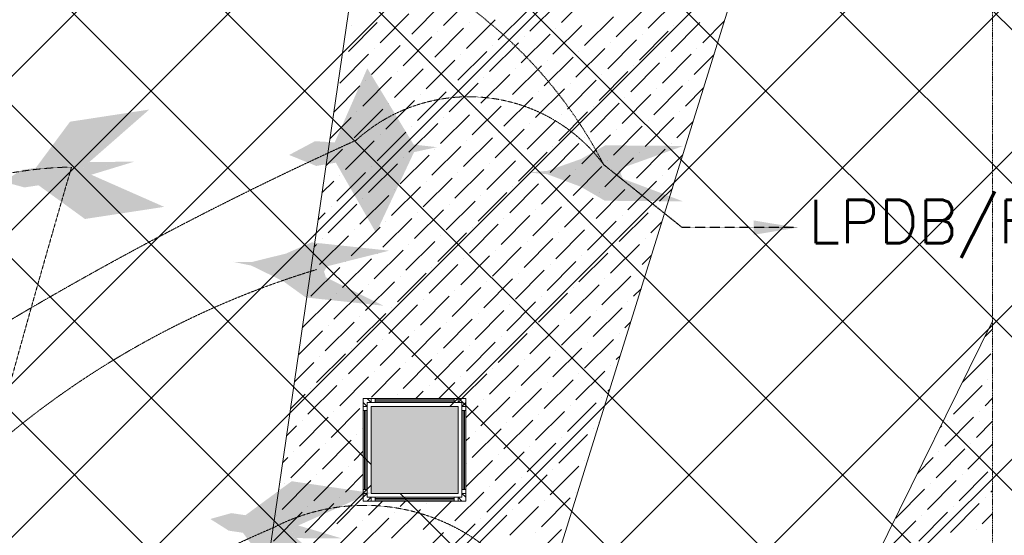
# Model space of a CAD drawing. Header units: millimetres. Extents: x 48523 to 84492, y -23473 to 14877.
# Tile 66 of 69: x 61011 to 63277, y 10998 to 12184. Entities that reach past the tile are written whole.
import ezdxf

# ---------------------------------------------------------------- set-up
doc = ezdxf.new("R2010")
doc.units = ezdxf.units.MM
doc.header["$MEASUREMENT"] = 0
doc.linetypes.add('HIDDENX2', pattern=[0.75, 0.5, -0.25])
doc.linetypes.add('RCP XREF$0$( Hidden )', pattern=[0.375, 0.25, -0.125])
doc.layers.get('0').update_dxf_attribs({"lineweight": 5})
doc.layers.add('A-LIGHT', color=1, linetype='Continuous', lineweight=5)
doc.layers.add('M-MEP-GEN', color=7, linetype='Continuous', lineweight=15)
for name, color, linetype, lineweight, true_color in [('M-MEP-ELLG-CABLE', 7, 'HIDDENX2', 15, 0x055f91), ('M-MEP-ELLG-LIGHT', 5, 'Continuous', 15, 0x0000ff), ('RCP XREF$0$A-CEILING-01', 9, 'Continuous', 0, 0x808080), ('RCP XREF$0$A-CELING ELEMENT', 9, 'Continuous', 0, 0x808080), ('RCP XREF$0$A-FLOORING', 9, 'Continuous', 0, 0x808080), ('RCP XREF$0$A-Wall & Column', 9, 'Continuous', 0, 0x808080)]:
    doc.layers.add(name, color=color, linetype=linetype, lineweight=lineweight, true_color=true_color)
doc.styles.add('Oswald Light', font='txt')
doc.styles.get("Standard").update_dxf_attribs({"font": 'romans.shx'})
doc.dimstyles.new('MDS-50', dxfattribs={"dimtxt": 100, "dimasz": 100, "dimexe": 50, "dimexo": 50, "dimgap": 25, "dimtad": 1, "dimdec": 0, "dimtxsty": 'Oswald Light', "dimcen": 0, "dimdle": 1.5875, "dimazin": 0, "dimtfac": 1, "dimtdec": 0, "dimtix": 1, "dimtmove": 0, "dimatfit": 0, "dimfxl": 1, "dimfrac": 2, "dimtolj": 1, "dimarcsym": 0})

# ---------------------------------------------------------------- blocks, each defined once
blk = doc.blocks.new('RCP XREF')
at = {"layer": 'RCP XREF$0$A-Wall & Column', "lineweight": 0, "true_color": 0x808080}
h = blk.add_hatch(color=8, dxfattribs=at)
h.dxf.hatch_style = 1
h.paths.add_polyline_path([(12020.1, 11294.2), (11820.1, 11294.2), (11820.1, 11094.2), (12020.1, 11094.2)])
at = {"layer": 'RCP XREF$0$A-CEILING-01', "color": 8, "linetype": 'Continuous', "lineweight": 0, "true_color": 0x808080}
for p, q in [((2209.3, 3270), (12319.3, 13380)), ((2562.9, 3270), (12672.9, 13380)), ((2916.4, 3270), (13026.4, 13380)), ((4273.6, 3920), (13733.6, 13380)), ((4980.7, 3920), (14440.7, 13380)), ((5334.2, 3920), (14794.2, 13380)), ((5687.8, 3920), (15147.8, 13380)), ((6030, 6030), (13380, 13380)), ((14016.3, 8257.5), (8893.9, 13380)), ((14193.1, 8434.3), (9247.4, 13380)), ((11820.1, 11160.8), (9601, 13380)), ((14450, 8884.5), (9954.5, 13380)), ((14450, 9238.1), (10308.1, 13380)), ((14450, 9591.6), (10661.6, 13380)), ((14450, 9945.2), (11015.2, 13380)), ((14450, 10298.7), (11368.7, 13380)), ((12001.3, 11294.2), (14087.1, 13380)), ((14450, 11005.8), (12075.8, 13380)), ((14450, 10652.3), (11822.3, 13280)), ((6041.3, 3920), (14450, 12328.7)), ((4627.1, 3920), (11820.1, 11113)), ((14441, 8540), (11886.7, 11094.2))]:
    blk.add_line(p, q, dxfattribs=at)
at = {"layer": 'RCP XREF$0$A-CEILING-01', "color": 8, "lineweight": 0, "true_color": 0x808080}
for p, q in [((11802.1, 11312.2), (12038.1, 11312.2)), ((11802.1, 11076.2), (11802.1, 11312.2)), ((12038.1, 11312.2), (12038.1, 11076.2)), ((11820.1, 11294.2), (12020.1, 11294.2)), ((11820.1, 11094.2), (11820.1, 11294.2)), ((11820.1, 11294.2), (12020.1, 11294.2)), ((11820.1, 11094.2), (11820.1, 11294.2)), ((12020.1, 11294.2), (12020.1, 11094.2)), ((12020.1, 11294.2), (12020.1, 11094.2)), ((12020.1, 11094.2), (11820.1, 11094.2)), ((12020.1, 11094.2), (11820.1, 11094.2)), ((12038.1, 11076.2), (11802.1, 11076.2))]:
    blk.add_line(p, q, dxfattribs=at)
at = {"layer": 'RCP XREF$0$A-CELING ELEMENT', "color": 8, "lineweight": 0, "true_color": 0x808080}
for p, q in [((11619.3, 8927.6), (13146.8, 13830)), ((11300.2, 8999.2), (11925.2, 13280)), ((11923.5, 8807.1), (13250, 11490.4))]:
    blk.add_line(p, q, dxfattribs=at)
at = {"layer": 'RCP XREF$0$A-CELING ELEMENT', "color": 8, "linetype": 'RCP XREF$0$( Hidden )', "lineweight": 0, "ltscale": 10, "true_color": 0x808080}
blk.add_line((13250, 13830), (13250, 9188.2), dxfattribs=at)
at = {"layer": 'RCP XREF$0$A-CELING ELEMENT', "color": 8, "linetype": 'Continuous', "lineweight": 0, "true_color": 0x808080, "transparency": 33554687}
for p, q in [((11986.4, 12171.1), (12052.7, 12237.4)), ((12258.2, 12177.7), (12324.5, 12244)), ((11913.5, 12151.2), (11979.8, 12217.5)), ((12185.3, 12157.8), (12251.6, 12224.1)), ((12384.2, 12144.6), (12450.5, 12210.9)), ((12457.1, 12164.5), (12523.4, 12230.7)), ((11840.6, 12131.3), (11906.9, 12197.6)), ((12112.4, 12137.9), (12178.7, 12204.2)), ((12311.2, 12124.7), (12377.5, 12191)), ((11767.7, 12111.4), (11833.9, 12177.7)), ((11774.3, 12171.1), (11774.3, 12171.1)), ((12039.5, 12118), (12105.7, 12184.3)), ((12046.1, 12177.7), (12046.1, 12177.7)), ((12238.3, 12104.8), (12304.6, 12171.1)), ((12510.1, 12111.4), (12576.4, 12177.7)), ((12516.7, 12171.1), (12516.7, 12171.1)), ((12583, 12131.3), (12633.1, 12181.4)), ((11893.6, 12078.3), (11959.9, 12144.6)), ((11966.5, 12098.2), (12032.8, 12164.5)), ((11973.2, 12157.8), (11973.2, 12157.8)), ((12165.4, 12084.9), (12231.7, 12151.2)), ((12172, 12144.6), (12172, 12144.6)), ((12245, 12164.5), (12245, 12164.5)), ((12437.2, 12091.5), (12503.5, 12157.8)), ((12443.8, 12151.2), (12443.8, 12151.2)), ((11820.7, 12058.4), (11887, 12124.7)), ((11900.2, 12137.9), (11900.2, 12137.9)), ((12092.5, 12065), (12158.8, 12131.3)), ((12099.1, 12124.7), (12099.1, 12124.7)), ((12364.3, 12071.6), (12430.6, 12137.9)), ((12370.9, 12131.3), (12370.9, 12131.3)), ((11747.8, 12038.5), (11814.1, 12104.8)), ((11754.4, 12098.2), (11754.4, 12098.2)), ((11827.3, 12118), (11827.3, 12118)), ((12019.6, 12045.1), (12085.9, 12111.4)), ((12026.2, 12104.8), (12026.2, 12104.8)), ((12218.4, 12031.9), (12284.7, 12098.2)), ((12291.4, 12051.8), (12357.6, 12118)), ((12298, 12111.4), (12298, 12111.4)), ((12490.2, 12038.5), (12556.5, 12104.8)), ((12496.9, 12098.2), (12496.9, 12098.2)), ((12563.2, 12058.4), (12609.1, 12104.4)), ((12569.8, 12118), (12569.8, 12118)), ((11946.6, 12025.2), (12012.9, 12091.5)), ((11953.3, 12084.9), (11953.3, 12084.9)), ((12145.5, 12012), (12211.8, 12078.3)), ((12225.1, 12091.5), (12225.1, 12091.5)), ((12417.3, 12018.6), (12483.6, 12084.9)), ((12423.9, 12078.3), (12423.9, 12078.3)), ((11873.7, 12005.4), (11940, 12071.6)), ((11880.4, 12065), (11880.4, 12065)), ((12072.6, 11992.1), (12138.9, 12058.4)), ((12152.1, 12071.6), (12152.1, 12071.6)), ((12344.4, 11998.7), (12410.7, 12065)), ((12351, 12058.4), (12351, 12058.4)), ((11734.2, 11971.9), (11794.2, 12031.9)), ((11800.8, 11985.5), (11867.1, 12051.8)), ((11807.4, 12045.1), (11807.4, 12045.1)), ((11999.7, 11972.2), (12066, 12038.5)), ((12006.3, 12031.9), (12006.3, 12031.9)), ((12079.2, 12051.8), (12079.2, 12051.8)), ((12271.5, 11978.8), (12337.8, 12045.1)), ((12278.1, 12038.5), (12278.1, 12038.5)), ((12470.3, 11965.6), (12536.6, 12031.9)), ((12549.9, 12045.1), (12549.9, 12045.1)), ((11926.8, 11952.3), (11993, 12018.6)), ((11933.4, 12012), (11933.4, 12012)), ((12198.6, 11959), (12264.8, 12025.2)), ((12205.2, 12018.6), (12205.2, 12018.6)), ((12397.4, 11945.7), (12463.7, 12012)), ((12477, 12025.2), (12477, 12025.2)), ((12543.3, 11985.5), (12585.1, 12027.3)), ((11853.8, 11932.4), (11920.1, 11998.7)), ((11860.5, 11992.1), (11860.5, 11992.1)), ((12052.7, 11919.2), (12119, 11985.5)), ((12125.6, 11939.1), (12191.9, 12005.4)), ((12132.3, 11998.7), (12132.3, 11998.7)), ((12324.5, 11925.8), (12390.8, 11992.1)), ((12331.1, 11985.5), (12331.1, 11985.5)), ((12404.1, 12005.4), (12404.1, 12005.4)), ((11780.9, 11912.5), (11847.2, 11978.8)), ((11787.5, 11972.2), (11787.5, 11972.2)), ((11979.8, 11899.3), (12046.1, 11965.6)), ((12059.3, 11978.8), (12059.3, 11978.8)), ((12251.6, 11905.9), (12317.9, 11972.2)), ((12258.2, 11965.6), (12258.2, 11965.6)), ((12530, 11972.2), (12530, 11972.2)), ((11725.1, 11909.8), (11774.3, 11959)), ((11906.9, 11879.4), (11973.2, 11945.7)), ((11913.5, 11939.1), (11913.5, 11939.1)), ((11986.4, 11959), (11986.4, 11959)), ((12178.7, 11886), (12245, 11952.3)), ((12185.3, 11945.7), (12185.3, 11945.7)), ((12377.5, 11872.8), (12443.8, 11939.1)), ((12450.5, 11892.7), (12516.7, 11959)), ((12457.1, 11952.3), (12457.1, 11952.3)), ((12523.4, 11912.5), (12561.1, 11950.3)), ((11833.9, 11859.5), (11900.2, 11925.8)), ((11840.6, 11919.2), (11840.6, 11919.2)), ((12105.7, 11866.1), (12172, 11932.4)), ((12112.4, 11925.8), (12112.4, 11925.8)), ((12304.6, 11852.9), (12370.9, 11919.2)), ((12384.2, 11932.4), (12384.2, 11932.4)), ((11761, 11839.6), (11827.3, 11905.9)), ((11767.7, 11899.3), (11767.7, 11899.3)), ((12032.8, 11846.3), (12099.1, 11912.5)), ((12039.5, 11905.9), (12039.5, 11905.9)), ((12231.7, 11833), (12298, 11899.3)), ((12311.2, 11912.5), (12311.2, 11912.5)), ((12510.1, 11899.3), (12510.1, 11899.3)), ((11716.1, 11847.7), (11754.4, 11886)), ((11887, 11806.5), (11953.3, 11872.8)), ((11959.9, 11826.4), (12026.2, 11892.7)), ((11966.5, 11886), (11966.5, 11886)), ((12158.8, 11813.1), (12225.1, 11879.4)), ((12165.4, 11872.8), (12165.4, 11872.8)), ((12238.3, 11892.7), (12238.3, 11892.7)), ((12430.6, 11819.7), (12496.9, 11886)), ((12437.2, 11879.4), (12437.2, 11879.4)), ((12503.5, 11839.6), (12537.1, 11873.3)), ((11814.1, 11786.6), (11880.4, 11852.9)), ((11893.6, 11866.1), (11893.6, 11866.1)), ((12085.9, 11793.2), (12152.1, 11859.5)), ((12092.5, 11852.9), (12092.5, 11852.9)), ((12357.6, 11799.9), (12423.9, 11866.1)), ((12364.3, 11859.5), (12364.3, 11859.5)), ((11741.1, 11766.7), (11807.4, 11833)), ((11747.8, 11826.4), (11747.8, 11826.4)), ((11820.7, 11846.3), (11820.7, 11846.3)), ((12012.9, 11773.3), (12079.2, 11839.6)), ((12019.6, 11833), (12019.6, 11833)), ((12211.8, 11760.1), (12278.1, 11826.4)), ((12284.7, 11780), (12351, 11846.3)), ((12291.4, 11839.6), (12291.4, 11839.6)), ((12490.2, 11826.4), (12490.2, 11826.4)), ((11707, 11785.6), (11734.5, 11813.1)), ((11940, 11753.4), (12006.3, 11819.7)), ((11946.6, 11813.1), (11946.6, 11813.1)), ((12138.9, 11740.2), (12205.2, 11806.5)), ((12218.4, 11819.7), (12218.4, 11819.7)), ((12410.7, 11746.8), (12477, 11813.1)), ((12417.3, 11806.5), (12417.3, 11806.5)), ((11867.1, 11733.6), (11933.4, 11799.9)), ((11873.7, 11793.2), (11873.7, 11793.2)), ((12066, 11720.3), (12132.3, 11786.6)), ((12145.5, 11799.9), (12145.5, 11799.9)), ((12337.8, 11726.9), (12404.1, 11793.2)), ((12344.4, 11786.6), (12344.4, 11786.6)), ((12483.6, 11766.7), (12513.1, 11796.2)), ((11721.3, 11693.8), (11787.5, 11760.1)), ((11794.2, 11713.7), (11860.5, 11780)), ((11800.8, 11773.3), (11800.8, 11773.3)), ((11993, 11700.4), (12059.3, 11766.7)), ((11999.7, 11760.1), (11999.7, 11760.1)), ((12072.6, 11780), (12072.6, 11780)), ((12264.8, 11707), (12331.1, 11773.3)), ((12271.5, 11766.7), (12271.5, 11766.7)), ((11697.9, 11723.5), (11714.6, 11740.2)), ((11727.9, 11753.4), (11727.9, 11753.4)), ((11920.1, 11680.5), (11986.4, 11746.8)), ((11926.8, 11740.2), (11926.8, 11740.2)), ((12191.9, 11687.2), (12258.2, 11753.4)), ((12198.6, 11746.8), (12198.6, 11746.8)), ((12390.8, 11673.9), (12457.1, 11740.2)), ((12470.3, 11753.4), (12470.3, 11753.4)), ((11847.2, 11660.6), (11913.5, 11726.9)), ((11853.8, 11720.3), (11853.8, 11720.3)), ((12046.1, 11647.4), (12112.4, 11713.7)), ((12119, 11667.3), (12185.3, 11733.6)), ((12125.6, 11726.9), (12125.6, 11726.9)), ((12317.9, 11654), (12384.2, 11720.3)), ((12324.5, 11713.7), (12324.5, 11713.7)), ((12397.4, 11733.6), (12397.4, 11733.6)), ((12463.7, 11693.8), (12489.1, 11719.2)), ((11774.3, 11640.8), (11840.6, 11707)), ((11780.9, 11700.4), (11780.9, 11700.4)), ((11973.2, 11627.5), (12039.5, 11693.8)), ((12052.7, 11707), (12052.7, 11707)), ((12245, 11634.1), (12311.2, 11700.4)), ((12251.6, 11693.8), (12251.6, 11693.8)), ((11688.9, 11661.4), (11694.7, 11667.3)), ((11701.4, 11620.9), (11767.7, 11687.2)), ((11708, 11680.5), (11708, 11680.5)), ((11900.2, 11607.6), (11966.5, 11673.9)), ((11906.9, 11667.3), (11906.9, 11667.3)), ((11979.8, 11687.2), (11979.8, 11687.2)), ((12172, 11614.2), (12238.3, 11680.5)), ((12178.7, 11673.9), (12178.7, 11673.9)), ((12370.9, 11601), (12437.2, 11667.3)), ((12450.5, 11680.5), (12450.5, 11680.5)), ((11827.3, 11587.7), (11893.6, 11654)), ((11833.9, 11647.4), (11833.9, 11647.4)), ((12099.1, 11594.3), (12165.4, 11660.6)), ((12105.7, 11654), (12105.7, 11654)), ((12298, 11581.1), (12364.3, 11647.4)), ((12377.5, 11660.6), (12377.5, 11660.6)), ((11754.4, 11567.8), (11820.7, 11634.1)), ((11761, 11627.5), (11761, 11627.5)), ((12026.2, 11574.5), (12092.5, 11640.8)), ((12032.8, 11634.1), (12032.8, 11634.1)), ((12225.1, 11561.2), (12291.4, 11627.5)), ((12304.6, 11640.8), (12304.6, 11640.8)), ((12443.8, 11620.9), (12465.1, 11642.1)), ((11681.5, 11547.9), (11747.8, 11614.2)), ((11688.1, 11607.6), (11688.1, 11607.6)), ((11880.4, 11534.7), (11946.6, 11601)), ((11953.3, 11554.6), (12019.6, 11620.9)), ((11959.9, 11614.2), (11959.9, 11614.2)), ((12152.1, 11541.3), (12218.4, 11607.6)), ((12158.8, 11601), (12158.8, 11601)), ((12231.7, 11620.9), (12231.7, 11620.9)), ((12430.6, 11607.6), (12430.6, 11607.6)), ((11807.4, 11514.8), (11873.7, 11581.1)), ((11887, 11594.3), (11887, 11594.3)), ((12079.2, 11521.4), (12145.5, 11587.7)), ((12085.9, 11581.1), (12085.9, 11581.1)), ((12351, 11528.1), (12417.3, 11594.3)), ((12357.6, 11587.7), (12357.6, 11587.7)), ((11734.5, 11494.9), (11800.8, 11561.2)), ((11741.1, 11554.6), (11741.1, 11554.6)), ((11814.1, 11574.5), (11814.1, 11574.5)), ((12006.3, 11501.5), (12072.6, 11567.8)), ((12012.9, 11561.2), (12012.9, 11561.2)), ((12205.2, 11488.3), (12271.5, 11554.6)), ((12278.1, 11508.2), (12344.4, 11574.5)), ((12284.7, 11567.8), (12284.7, 11567.8)), ((12423.9, 11547.9), (12441.1, 11565.1)), ((11661.7, 11475.1), (11727.9, 11541.3)), ((11933.4, 11481.7), (11999.7, 11547.9)), ((11940, 11541.3), (11940, 11541.3)), ((12132.3, 11468.4), (12198.6, 11534.7)), ((12211.8, 11547.9), (12211.8, 11547.9)), ((12410.7, 11534.7), (12410.7, 11534.7)), ((11860.5, 11461.8), (11926.8, 11528.1)), ((11867.1, 11521.4), (11867.1, 11521.4)), ((12059.3, 11448.5), (12125.6, 11514.8)), ((12138.9, 11528.1), (12138.9, 11528.1)), ((12331.1, 11455.1), (12397.4, 11521.4)), ((12337.8, 11514.8), (12337.8, 11514.8)), ((11714.6, 11422), (11780.9, 11488.3)), ((11787.5, 11441.9), (11853.8, 11508.2)), ((11794.2, 11501.5), (11794.2, 11501.5)), ((11986.4, 11428.6), (12052.7, 11494.9)), ((11993, 11488.3), (11993, 11488.3)), ((12066, 11508.2), (12066, 11508.2)), ((12258.2, 11435.2), (12324.5, 11501.5)), ((12264.8, 11494.9), (12264.8, 11494.9)), ((12404.1, 11475), (12417.1, 11488.1)), ((11652.6, 11413), (11708, 11468.4)), ((11721.3, 11481.7), (11721.3, 11481.7)), ((11913.5, 11408.7), (11979.8, 11475)), ((11920.1, 11468.4), (11920.1, 11468.4)), ((12185.3, 11415.4), (12251.6, 11481.7)), ((12191.9, 11475), (12191.9, 11475)), ((13232.5, 11454.9), (13250, 11472.4)), ((11840.6, 11388.8), (11906.9, 11455.1)), ((11847.2, 11448.5), (11847.2, 11448.5)), ((12039.5, 11375.6), (12105.7, 11441.9)), ((12112.4, 11395.5), (12178.7, 11461.8)), ((12119, 11455.1), (12119, 11455.1)), ((12311.2, 11382.2), (12377.5, 11448.5)), ((12317.9, 11441.9), (12317.9, 11441.9)), ((12390.8, 11461.8), (12390.8, 11461.8)), ((11767.7, 11369), (11833.9, 11435.2)), ((11774.3, 11428.6), (11774.3, 11428.6)), ((11966.5, 11355.7), (12032.8, 11422)), ((12046.1, 11435.2), (12046.1, 11435.2)), ((12238.3, 11362.3), (12304.6, 11428.6)), ((12245, 11422), (12245, 11422)), ((11643.5, 11350.9), (11688.1, 11395.5)), ((11694.7, 11349.1), (11761, 11415.4)), ((11701.4, 11408.7), (11701.4, 11408.7)), ((11893.6, 11335.8), (11959.9, 11402.1)), ((11900.2, 11395.5), (11900.2, 11395.5)), ((11973.2, 11415.4), (11973.2, 11415.4)), ((12165.4, 11342.4), (12231.7, 11408.7)), ((12172, 11402.1), (12172, 11402.1)), ((12384.2, 11402.1), (12393.1, 11411)), ((13180.6, 11350.1), (13246, 11415.4)), ((11820.7, 11315.9), (11887, 11382.2)), ((11827.3, 11375.6), (11827.3, 11375.6)), ((12092.5, 11322.6), (12158.8, 11388.8)), ((12099.1, 11382.2), (12099.1, 11382.2)), ((12291.4, 11309.3), (12357.6, 11375.6)), ((12370.9, 11388.8), (12370.9, 11388.8)), ((11747.8, 11296), (11814.1, 11362.3)), ((11754.4, 11355.7), (11754.4, 11355.7)), ((12026.2, 11362.3), (12026.2, 11362.3)), ((12029.1, 11312.2), (12085.9, 11369)), ((12218.4, 11289.4), (12284.7, 11355.7)), ((12298, 11369), (12298, 11369)), ((13239.3, 11355.7), (13239.3, 11355.7)), ((11674.8, 11276.2), (11741.1, 11342.4)), ((11681.5, 11335.8), (11681.5, 11335.8)), ((11923.1, 11312.2), (11940, 11329.2)), ((11953.3, 11342.4), (11953.3, 11342.4)), ((11976.1, 11312.2), (12012.9, 11349.1)), ((12145.5, 11269.5), (12211.8, 11335.8)), ((12152.1, 11329.2), (12152.1, 11329.2)), ((12225.1, 11349.1), (12225.1, 11349.1)), ((12364.3, 11329.2), (12369.1, 11334)), ((13159.8, 11276.2), (13226.1, 11342.4)), ((11634.5, 11288.8), (11668.2, 11322.6)), ((11880.4, 11322.6), (11880.4, 11322.6)), ((12072.6, 11249.6), (12138.9, 11315.9)), ((12079.2, 11309.3), (12079.2, 11309.3)), ((12351, 11315.9), (12351, 11315.9)), ((13232.7, 11296), (13250, 11313.3)), ((11727.9, 11223.1), (11794.2, 11289.4)), ((11734.5, 11282.8), (11734.5, 11282.8)), ((12038.1, 11268.2), (12066, 11296)), ((12198.6, 11216.5), (12264.8, 11282.8)), ((12271.5, 11236.4), (12337.8, 11302.7)), ((12278.1, 11296), (12278.1, 11296)), ((13219.4, 11282.8), (13219.4, 11282.8)), ((11655, 11203.2), (11721.3, 11269.5)), ((11661.6, 11262.9), (11661.6, 11262.9)), ((12125.6, 11196.6), (12191.9, 11262.9)), ((12205.2, 11276.2), (12205.2, 11276.2)), ((13139.9, 11203.2), (13206.2, 11269.5)), ((13146.5, 11262.9), (13146.5, 11262.9)), ((13212.8, 11223.1), (13250, 11260.3)), ((11625.4, 11226.7), (11648.3, 11249.6)), ((11800.8, 11243), (11802.1, 11244.3)), ((12052.7, 11176.7), (12119, 11243)), ((12132.3, 11256.3), (12132.3, 11256.3)), ((12331.1, 11243), (12331.1, 11243)), ((12344.4, 11256.3), (12345.1, 11257)), ((13128.8, 11245.2), (13133.3, 11249.6)), ((11708, 11150.2), (11774.3, 11216.5)), ((11787.5, 11229.7), (11787.5, 11229.7)), ((12038.1, 11215.2), (12046.1, 11223.1)), ((12059.3, 11236.4), (12059.3, 11236.4)), ((12251.6, 11163.5), (12317.9, 11229.7)), ((12258.2, 11223.1), (12258.2, 11223.1)), ((11635.1, 11130.3), (11701.4, 11196.6)), ((11714.6, 11209.9), (11714.6, 11209.9)), ((12178.7, 11143.6), (12245, 11209.9)), ((12185.3, 11203.2), (12185.3, 11203.2)), ((13120, 11130.3), (13186.3, 11196.6)), ((13192.9, 11150.2), (13250, 11207.3)), ((13199.5, 11209.9), (13199.5, 11209.9)), ((11616.3, 11164.6), (11628.4, 11176.7)), ((11641.7, 11190), (11641.7, 11190)), ((11780.9, 11170.1), (11802.1, 11191.3)), ((12038.1, 11109.1), (12099.1, 11170.1)), ((12105.7, 11123.7), (12172, 11190)), ((12112.4, 11183.3), (12112.4, 11183.3)), ((12311.2, 11170.1), (12311.2, 11170.1)), ((13076.9, 11140.3), (13113.4, 11176.7)), ((13126.6, 11190), (13126.6, 11190)), ((11767.7, 11156.8), (11767.7, 11156.8)), ((12039.5, 11163.5), (12039.5, 11163.5)), ((12231.7, 11090.5), (12298, 11156.8)), ((12238.3, 11150.2), (12238.3, 11150.2)), ((11615.2, 11057.4), (11681.5, 11123.7)), ((11688.1, 11077.3), (11754.4, 11143.6)), ((11694.7, 11136.9), (11694.7, 11136.9)), ((11761, 11097.2), (11802.1, 11138.3)), ((12158.8, 11070.6), (12225.1, 11136.9)), ((12165.4, 11130.3), (12165.4, 11130.3)), ((13100.1, 11057.4), (13166.4, 11123.7)), ((13173, 11077.3), (13239.3, 11143.6)), ((13179.7, 11136.9), (13179.7, 11136.9)), ((11607.3, 11102.5), (11608.6, 11103.8)), ((11621.8, 11117.1), (11621.8, 11117.1)), ((12085.9, 11050.8), (12152.1, 11117.1)), ((12092.5, 11110.4), (12092.5, 11110.4)), ((13027.2, 11037.5), (13093.5, 11103.8)), ((13106.7, 11117.1), (13106.7, 11117.1)), ((13246, 11097.2), (13250, 11101.2)), ((11741.1, 11024.2), (11802.1, 11085.2)), ((11747.8, 11083.9), (11747.8, 11083.9)), ((12012.9, 11030.9), (12079.2, 11097.2)), ((12211.8, 11017.6), (12278.1, 11083.9)), ((12291.4, 11097.2), (12291.4, 11097.2)), ((13232.7, 11083.9), (13232.7, 11083.9)), ((11668.2, 11004.4), (11734.5, 11070.6)), ((11674.8, 11064), (11674.8, 11064)), ((11814.1, 11044.1), (11846.2, 11076.2)), ((11867.1, 10991.1), (11933.4, 11057.4)), ((11887, 11064), (11899.2, 11076.2)), ((11940, 11011), (12005.3, 11076.2)), ((11946.6, 11070.6), (11946.6, 11070.6)), ((12138.9, 10997.7), (12205.2, 11064)), ((12145.5, 11057.4), (12145.5, 11057.4)), ((12218.4, 11077.3), (12218.4, 11077.3)), ((13153.1, 11004.4), (13219.4, 11070.6)), ((13159.8, 11064), (13159.8, 11064)), ((11595.3, 10984.5), (11661.6, 11050.8)), ((11601.9, 11044.1), (11601.9, 11044.1)), ((11794.2, 10971.2), (11860.5, 11037.5)), ((11873.7, 11050.8), (11873.7, 11050.8)), ((12066, 10977.8), (12132.3, 11044.1)), ((12072.6, 11037.5), (12072.6, 11037.5)), ((13080.2, 10984.5), (13146.5, 11050.8)), ((13086.9, 11044.1), (13086.9, 11044.1)), ((13226.1, 11024.2), (13250, 11048.2)), ((11721.3, 10951.3), (11787.5, 11017.6)), ((11727.9, 11011), (11727.9, 11011)), ((11800.8, 11030.9), (11800.8, 11030.9)), ((11993, 10958), (12059.3, 11024.2)), ((11999.7, 11017.6), (11999.7, 11017.6)), ((12191.9, 10944.7), (12258.2, 11011)), ((12271.5, 11024.2), (12271.5, 11024.2)), ((13007.3, 10964.6), (13073.6, 11030.9)), ((13212.8, 11011), (13212.8, 11011)), ((11920.1, 10938.1), (11986.4, 11004.4)), ((12198.6, 11004.4), (12198.6, 11004.4))]:
    blk.add_line(p, q, dxfattribs=at)
at = {"layer": 'RCP XREF$0$A-FLOORING', "color": 8, "lineweight": 0, "true_color": 0x808080}
for p, q in [((11802.1, 11312.2), (12038.1, 11312.2)), ((11802.1, 11076.2), (11802.1, 11312.2)), ((12038.1, 11312.2), (12038.1, 11076.2)), ((12038.1, 11076.2), (11802.1, 11076.2))]:
    blk.add_line(p, q, dxfattribs=at)
at = {"layer": 'RCP XREF$0$A-Wall & Column', "color": 8, "lineweight": 0, "true_color": 0x808080}
for p, q in [((11811.1, 11312.2), (11820.1, 11312.2)), ((11829.1, 11312.2), (12011.1, 11312.2)), ((11829.1, 11309.2), (12011.1, 11309.2)), ((11829.1, 11306.2), (12011.1, 11306.2)), ((12020.1, 11312.2), (12029.1, 11312.2)), ((11802.1, 11303.2), (11802.1, 11294.2)), ((11802.1, 11285.2), (11802.1, 11103.2)), ((11805.1, 11285.2), (11805.1, 11103.2)), ((11808.1, 11285.2), (11808.1, 11103.2)), ((11820.1, 11294.2), (12020.1, 11294.2)), ((11820.1, 11094.2), (11820.1, 11294.2)), ((12020.1, 11294.2), (12020.1, 11094.2)), ((12032.1, 11285.2), (12032.1, 11103.2)), ((12035.1, 11285.2), (12035.1, 11103.2)), ((12038.1, 11303.2), (12038.1, 11294.2)), ((12038.1, 11285.2), (12038.1, 11103.2)), ((11802.1, 11085.2), (11802.1, 11094.2)), ((12020.1, 11094.2), (11820.1, 11094.2)), ((11829.1, 11082.2), (12011.1, 11082.2)), ((11829.1, 11079.2), (12011.1, 11079.2)), ((12038.1, 11094.2), (12038.1, 11085.2)), ((11811.1, 11076.2), (11820.1, 11076.2)), ((11829.1, 11076.2), (12011.1, 11076.2)), ((12029.1, 11076.2), (12020.1, 11076.2))]:
    blk.add_line(p, q, dxfattribs=at)
for points in [[(11820.1, 11303.2), (11811.1, 11312.2), (11802.1, 11312.2), (11802.1, 11303.2), (11811.1, 11294.2)], [(11829.1, 11303.2), (11829.1, 11312.2), (11820.1, 11312.2), (11820.1, 11303.2)], [(12020.1, 11303.2), (12020.1, 11312.2), (12011.1, 11312.2), (12011.1, 11303.2)], [(12029.1, 11294.2), (12038.1, 11303.2), (12038.1, 11312.2), (12029.1, 11312.2), (12020.1, 11303.2)], [(11811.1, 11294.2), (11802.1, 11294.2), (11802.1, 11285.2), (11811.1, 11285.2)], [(12029.1, 11285.2), (12038.1, 11285.2), (12038.1, 11294.2), (12029.1, 11294.2)], [(11811.1, 11103.2), (11802.1, 11103.2), (11802.1, 11094.2), (11811.1, 11094.2)], [(12029.1, 11094.2), (12038.1, 11094.2), (12038.1, 11103.2), (12029.1, 11103.2)], [(11811.1, 11094.2), (11802.1, 11085.2), (11802.1, 11076.2), (11811.1, 11076.2), (11820.1, 11085.2)], [(11820.1, 11085.2), (11820.1, 11076.2), (11829.1, 11076.2), (11829.1, 11085.2)], [(12011.1, 11085.2), (12011.1, 11076.2), (12020.1, 11076.2), (12020.1, 11085.2)], [(12020.1, 11085.2), (12029.1, 11076.2), (12038.1, 11076.2), (12038.1, 11085.2), (12029.1, 11094.2)]]:
    blk.add_lwpolyline(points, dxfattribs=at)
blk.add_lwpolyline([(11811.1, 11085.2), (12029.1, 11085.2), (12029.1, 11303.2), (11811.1, 11303.2)], close=True, dxfattribs=at)
blk = doc.blocks.new('A$Ced31c995')
at = {"layer": 'M-MEP-ELLG-LIGHT', "lineweight": 0, "true_color": 0xffff00}
h = blk.add_hatch(color=2, dxfattribs=at)
h.dxf.hatch_style = 1
h.paths.add_polyline_path([(11481.5, -1614), (11481, -1604.8), (11431.4, -1607)], flags=17)
h.paths.add_polyline_path([(11493.9, -1632.3), (11481.5, -1614), (11431.4, -1607)])
h.paths.add_polyline_path([(11538.9, -1624.7), (11558, -1621.5), (11621.4, -1596.9), (11530.5, -1601.8), (11481.5, -1614), (11493.9, -1632.3)])
h.paths.add_polyline_path([(11530.5, -1601.8), (11621.4, -1596.9), (11555.8, -1579.2), (11536.4, -1578), (11490.9, -1575.3), (11480.5, -1594.8)])
h.paths.add_polyline_path([(11480.5, -1594.8), (11490.9, -1575.3), (11431.4, -1607)])
h.paths.add_polyline_path([(11481, -1604.8), (11481, -1604.8), (11481, -1604.4), (11480.5, -1594.8), (11480.5, -1594.8), (11431.4, -1607)])
h.paths.add_polyline_path([(11530.5, -1601.8), (11480.5, -1594.8), (11481, -1604.4), (11481, -1604.8)])
h.paths.add_polyline_path([(11530.5, -1601.8), (11481, -1604.8), (11481.5, -1614), (11481.5, -1614)])
h.paths.add_polyline_path([(11631.4, -1786.4), (11558, -1621.5), (11538.9, -1624.7)])
h.paths.add_polyline_path([(11611.3, -1407.5), (11536.4, -1578), (11555.8, -1579.2)])
h.paths.add_polyline_path([(11620.6, -1583.2), (11657.3, -1581.3), (11771.3, -1589), (11717.9, -1583), (11611.3, -1407.5), (11555.8, -1579.2)])
h.paths.add_polyline_path([(11658.1, -1595), (11658.1, -1595), (11657.3, -1581.3), (11620.6, -1583.2), (11555.8, -1579.2), (11621.4, -1596.9)], flags=17)
h.paths.add_polyline_path([(11658.8, -1608.7), (11658.1, -1595), (11658.1, -1595), (11621.4, -1596.9), (11558, -1621.5), (11622.1, -1610.7)])
h.paths.add_polyline_path([(11718.8, -1600.5), (11658.8, -1608.7), (11622.1, -1610.7), (11558, -1621.5), (11631.4, -1786.4)])
h.paths.add_polyline_path([(11771.3, -1589), (11658.1, -1595), (11658.8, -1608.7)])
h.paths.add_polyline_path([(11771.3, -1589), (11657.3, -1581.3), (11658.1, -1595)], flags=17)
h.paths.add_polyline_path([(11771.3, -1589), (11658.8, -1608.7), (11718.8, -1600.5)])
at = {"layer": 'M-MEP-ELLG-LIGHT', "lineweight": 0, "true_color": 0x4e7c40}
h = blk.add_hatch(color=87, dxfattribs=at)
h.dxf.hatch_style = 1
h.paths.add_polyline_path([(11143.8, -1726.4), (10976.2, -1652.5), (10967.5, -1648.6), (10963.5, -1694.4), (10961.6, -1754.3)])
h.paths.add_polyline_path([(10963.5, -1694.4), (10896.5, -1707), (10961.6, -1754.3)])
h.paths.add_polyline_path([(10932, -1655.4), (10896.5, -1670.4), (10865.7, -1675.1), (10896.5, -1707), (10963.5, -1694.4)])
h.paths.add_polyline_path([(10959.5, -1643.7), (10932, -1655.4), (10963.5, -1694.4)], flags=17)
h.paths.add_polyline_path([(10967.5, -1648.6), (10961.8, -1642.8), (10959.5, -1643.7), (10963.5, -1694.4)], flags=17)
h.paths.add_polyline_path([(11074.9, -1622.4), (10967.6, -1640.3), (10967.6, -1640.3), (10968.2, -1641.8), (10971.8, -1650.5), (10976.2, -1652.5)], flags=17)
h.paths.add_polyline_path([(10968.2, -1641.8), (10967.5, -1648.6), (10971.8, -1650.5)], flags=16)
h.paths.add_polyline_path([(10968.2, -1641.8), (10967.6, -1640.3), (10961.8, -1642.8), (10967.5, -1648.6)], flags=17)
h.paths.add_polyline_path([(11074.9, -1622.4), (10967.1, -1637.5), (10967.1, -1637.5), (10890.3, -1630), (10848.7, -1636.4), (10816.2, -1641.4), (10773.8, -1668.5), (10822.4, -1681.7), (10854.8, -1676.8), (10896.5, -1670.4), (10932, -1655.4), (10959.5, -1643.7), (10961.8, -1642.8), (10967.6, -1640.3)])
h.paths.add_polyline_path([(11109.5, -1502.5), (10927.3, -1530.4), (10947, -1587), (10964.6, -1629.6), (10971.7, -1623.3)])
h.paths.add_polyline_path([(10927.3, -1530.4), (10879.3, -1595.1), (10947, -1587)])
h.paths.add_polyline_path([(10947, -1587), (10879.3, -1595.1), (10859.5, -1634.7), (10890.3, -1630), (10958.4, -1636.6)])
h.paths.add_polyline_path([(10947, -1587), (10958.4, -1636.6), (10960.9, -1636.9), (10964.6, -1629.6)])
h.paths.add_polyline_path([(11074.9, -1622.4), (10971.7, -1623.3), (10968.1, -1626.4), (10967.3, -1635.8), (10967.3, -1635.8), (10967.1, -1637.5), (10967.2, -1637.5)], flags=17)
h.paths.add_polyline_path([(10967.3, -1635.8), (10964.6, -1629.6), (10960.9, -1636.9), (10967.1, -1637.5)], flags=17)
h.paths.add_polyline_path([(10968.1, -1626.4), (10964.6, -1629.6), (10967.3, -1635.8)], flags=17)
h.paths.add_polyline_path([(10865.7, -1675.1), (10854.8, -1676.8), (10896.5, -1707)])
h.paths.add_polyline_path([(10879.3, -1595.1), (10848.7, -1636.4), (10859.5, -1634.7)], flags=17)
at = {"layer": 'M-MEP-ELLG-LIGHT', "lineweight": 0, "true_color": 0xff0000}
h = blk.add_hatch(color=1, dxfattribs=at)
h.dxf.hatch_style = 1
h.paths.add_polyline_path([(12025.7, -1651.5), (12102.3, -1680), (12157.8, -1712.3), (12337.5, -1713.7), (12199.4, -1661.6), (12194, -1648.8), (12199.6, -1636.1), (12338.5, -1586.2), (12158.8, -1584.8), (12102.8, -1616.3), (12025.8, -1643.5), (11983, -1647.2)])
at = {"layer": 'M-MEP-ELLG-LIGHT', "lineweight": 0, "true_color": 0x3b0088}
h = blk.add_hatch(color=196, dxfattribs=at)
h.dxf.hatch_style = 1
h.paths.add_polyline_path([(11417.5, -1897.3), (11393.3, -1862.7), (11333.5, -1856.3), (11344, -1861.4)])
h.paths.add_polyline_path([(11417.5, -1897.3), (11428.1, -1866.4), (11393.3, -1862.7)])
h.paths.add_polyline_path([(11428.1, -1866.4), (11424.2, -1833.9), (11393.3, -1862.7)])
h.paths.add_polyline_path([(11490.8, -1873.1), (11498, -1868.4), (11489.7, -1846.2), (11483.1, -1808.1), (11424.2, -1833.9), (11428.1, -1866.4)])
h.paths.add_polyline_path([(11469.6, -1934.9), (11484.1, -1899.1), (11496.9, -1879.2), (11490.8, -1873.1), (11428.1, -1866.4), (11428.1, -1866.4), (11417.5, -1897.3)])
h.paths.add_polyline_path([(11648.3, -1953.9), (11515.9, -1888.6), (11496.9, -1879.2), (11484.1, -1899.1), (11469.6, -1934.9)])
h.paths.add_polyline_path([(11661.8, -1827.2), (11483.1, -1808.1), (11489.7, -1846.2), (11498, -1868.4), (11518.6, -1863.2)])
h.paths.add_polyline_path([(11515.9, -1888.6), (11511.8, -1875.3), (11499.9, -1874), (11490.8, -1873.1), (11496.9, -1879.2)])
h.paths.add_polyline_path([(11511.8, -1875.3), (11518.6, -1863.2), (11498, -1868.4), (11490.8, -1873.1), (11499.9, -1874)])
h.paths.add_polyline_path([(11393.3, -1862.7), (11424.2, -1833.9), (11344.9, -1853.5), (11333.5, -1856.3)])
h.paths.add_polyline_path([(11344, -1861.4), (11333.5, -1856.3), (11302, -1852.9)])
h.paths.add_polyline_path([(11344.9, -1853.5), (11302, -1852.9), (11333.5, -1856.3)])
at = {"layer": 'M-MEP-ELLG-LIGHT', "lineweight": 0, "true_color": 0x4e7c40}
h = blk.add_hatch(color=87, dxfattribs=at)
h.dxf.hatch_style = 1
h.paths.add_polyline_path([(11586.7, -2608.8), (11448.2, -2488.8), (11441, -2482.6), (11423.7, -2525.2), (11404.3, -2581.9)])
h.paths.add_polyline_path([(11423.7, -2525.2), (11355.9, -2517.5), (11404.3, -2581.9)])
h.paths.add_polyline_path([(11405.1, -2478.6), (11366.7, -2482.5), (11335.9, -2478), (11355.9, -2517.5), (11423.7, -2525.2)])
h.paths.add_polyline_path([(11434.8, -2475.5), (11405.1, -2478.6), (11423.7, -2525.2)], flags=17)
h.paths.add_polyline_path([(11441, -2482.6), (11437.2, -2475.3), (11434.8, -2475.5), (11423.7, -2525.2)], flags=17)
h.paths.add_polyline_path([(11551.4, -2489.1), (11443.5, -2474.6), (11443.5, -2474.7), (11443.6, -2476.3), (11444.5, -2485.7), (11448.2, -2488.8)], flags=17)
h.paths.add_polyline_path([(11443.6, -2476.3), (11441, -2482.6), (11444.5, -2485.7)], flags=16)
h.paths.add_polyline_path([(11443.6, -2476.3), (11443.5, -2474.7), (11437.2, -2475.3), (11441, -2482.6)], flags=17)
h.paths.add_polyline_path([(11551.4, -2489.1), (11443.9, -2471.8), (11443.9, -2471.8), (11372.6, -2442.1), (11331, -2436), (11298.5, -2431.2), (11250, -2444.7), (11292.5, -2471.6), (11325, -2476.4), (11366.7, -2482.5), (11405.1, -2478.6), (11434.8, -2475.5), (11437.2, -2475.3), (11443.5, -2474.6)])
h.paths.add_polyline_path([(11619.7, -2384.7), (11437.3, -2357.8), (11439.5, -2417.7), (11443.8, -2463.5), (11452.5, -2459.6)])
h.paths.add_polyline_path([(11437.3, -2357.8), (11372.4, -2405.5), (11439.5, -2417.7)])
h.paths.add_polyline_path([(11439.5, -2417.7), (11372.4, -2405.5), (11341.8, -2437.6), (11372.6, -2442.1), (11435.8, -2468.4)])
h.paths.add_polyline_path([(11439.5, -2417.7), (11435.8, -2468.4), (11438.1, -2469.4), (11443.8, -2463.5)])
h.paths.add_polyline_path([(11551.4, -2489.1), (11452.5, -2459.6), (11448.1, -2461.5), (11444.6, -2470.3), (11444.5, -2470.2), (11443.9, -2471.8), (11443.9, -2471.8)], flags=17)
h.paths.add_polyline_path([(11444.5, -2470.2), (11443.8, -2463.5), (11438.1, -2469.4), (11443.9, -2471.8)], flags=17)
h.paths.add_polyline_path([(11448.1, -2461.5), (11443.8, -2463.5), (11444.6, -2470.3)], flags=17)
h.paths.add_polyline_path([(11335.9, -2478), (11325, -2476.4), (11355.9, -2517.5)])
h.paths.add_polyline_path([(11372.4, -2405.5), (11331, -2436), (11341.8, -2437.6)], flags=17)

msp = doc.modelspace()

# ---------------------------------------------------------------- linework, layer by layer
at = {"layer": 'M-MEP-ELLG-CABLE', "color": 1, "ltscale": 5, "true_color": 0xff0000}
msp.add_lwpolyline([(62438.4, 8412, 0.813068), (62784.9, 10378.8, -0.155402), (61232.1, 10502.2, -0.133357), (59493.4, 10037.2, 0.335314), (58439.1, 10206, -0.583679), (58755.2, 9574.4, -0.293805), (57776.3, 8612.6, -0.509133), (57051.4, 7276.1, -0.503434), (56820.4, 6162.4, -0.396044), (56800, 5330.3, -0.630312), (56484, 7017.2, -0.480048), (56635.4, 8031.8, -0.564154), (56932.6, 8974.6, -0.504283), (59140.2, 11316.1, -0.692532), (60445, 11780.8, -0.633277), (62355.4, 11850.4)], format="xyb", dxfattribs=at)
at = {"layer": 'M-MEP-ELLG-CABLE', "color": 2, "lineweight": 0, "true_color": 0xffff00}
msp.add_lwpolyline([(62355.4, 11850.4, 0.443856), (61785.3, 11906.8, 0.034825), (60787.3, 11369.1, -0.148749), (60078.2, 11671.3, -0.089797), (58058.1, 10504.6, -0.379119), (57395.1, 9784, -0.562114), (57141.9, 9352.1, 0.499298), (56658.1, 5793.7, 0.315313), (57471.2, 8166.8, 0.284722), (59127.4, 9837.9, -0.625122), (59893.9, 10187.6, -0.494166), (61667.1, 10540.3, 0.31012), (63306.8, 10215.4)], format="xyb", dxfattribs=at)
at = {"layer": 'M-MEP-ELLG-CABLE', "color": 87, "lineweight": 0, "true_color": 0x4e7c40}
msp.add_lwpolyline([(63306.8, 10215.4, 0.677354), (62243.7, 10497.7, 0.651324), (61594.5, 11015, 0.094396), (60757.3, 10452.2, -0.011206), (61130.8, 11845.3, 0.459256), (60233.2, 10751.8, -0.296452), (59720.7, 11149.5, 0.112691), (58754.4, 11071.7, 0.832966), (58428.1, 10859, -0.04083), (57801.3, 9441.7, 0.329996), (56790.7, 8452.7, -0.109087), (56948.8, 6742.9)], format="xyb", dxfattribs=at)
at = {"layer": 'M-MEP-ELLG-CABLE', "color": 196, "lineweight": 0, "true_color": 0x3b0088}
msp.add_lwpolyline([(56948.8, 6742.9, -0.880268), (56516.6, 6424.4, 0.521761), (56537.5, 7526.8, -0.597619), (57226, 7720, -0.431337), (57221.3, 8504.8, -0.859942), (58079.3, 8980.6, 0.149228), (58393.7, 9275, 0.395521), (57723, 10177.1, -0.3716), (59235.2, 10453.1, 0.076989), (59564.3, 11492.1, -0.506403), (60367.2, 10351.4, -0.236736), (61694.4, 11609.3)], format="xyb", dxfattribs=at)

# ---------------------------------------------------------------- block references
msp.add_blockref('RCP XREF', (50000, 0))
at = {"layer": 'A-LIGHT', "color": 1}
msp.add_blockref('A$Ced31c995', (50200, 13480), dxfattribs=at)

# ---------------------------------------------------------------- texts
at = {"layer": 'M-MEP-GEN', "insert": (62826.2, 11703.2), "char_height": 100, "width": 316.571, "attachment_point": 4}
msp.add_mtext('{\\Fsimplex|c0;LPDB/R1}', dxfattribs=at)

# ---------------------------------------------------------------- leaders
at = {"layer": 'M-MEP-ELLG-CABLE', "color": 1, "lineweight": 0, "true_color": 0xff0000}
msp.add_leader([(62800.5, 11705.8), (62535.9, 11705.8), (62355.4, 11850.4)], dimstyle='MDS-50', override={"dimgap": 25, "dimtad": 0}, dxfattribs=at)

doc.saveas('drawing.dxf')
